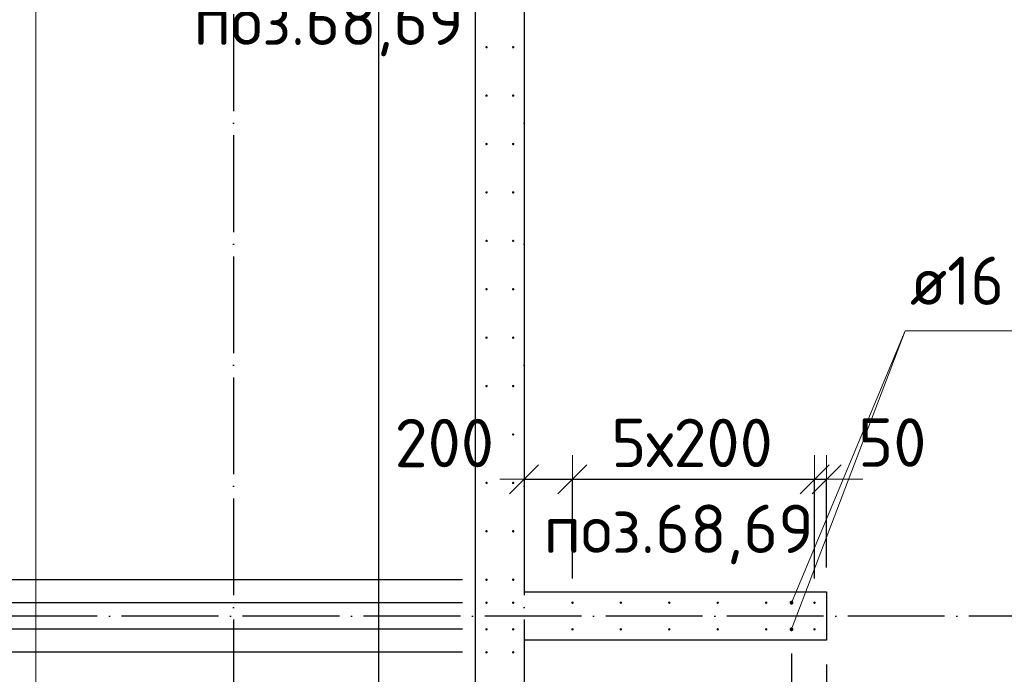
# Model space of a CAD drawing. Header units: millimetres. Extents: x 76517 to 124446, y -73423 to -21861.
# Tile 34 of 117: x 79116 to 83184, y -45141 to -42436. Entities that reach past the tile are written whole.
import ezdxf

# ---------------------------------------------------------------- set-up
doc = ezdxf.new("R2010")
doc.units = ezdxf.units.MM
doc.header["$PDMODE"] = 65
doc.linetypes.add('______11', pattern=[500, 400, -50, 0, -50])
doc.linetypes.add('______5', pattern=[1100, 800, -100, 100, -100])
for name, color, linetype, lineweight in [('Standard', 7, 'Continuous', 25), ('Арм.стержн. Выпуски', 180, 'Continuous', 35), ('Размерная линия_ общее', 7, 'Continuous', 13), ('Размерная линия_ общее_1', 7, 'Continuous', 13), ('Стена_ общее', 7, 'Continuous', 35), ('Фундамент_ общее', 7, 'Continuous', 35)]:
    doc.layers.add(name, color=color, linetype=linetype, lineweight=lineweight)
doc.layers.add('Осевая линия_ общее', color=7, linetype='______5', lineweight=13, true_color=0xa0a0a0)
doc.styles.add('ISOCPEUR', font='ISOCPEUR')
doc.dimstyles.new('DIMSTYLE_10', dxfattribs={"dimtxt": 200, "dimasz": 200, "dimexe": 0, "dimexo": 0, "dimgap": 100, "dimtad": 2, "dimdec": 0, "dimrnd": 5, "dimzin": 12, "dimdsep": 46, "dimtxsty": 'ISOCPEUR', "dimblk1": 'ALL_ML_STRICH', "dimblk2": 'ALL_ML_STRICH', "dimsah": 1, "dimcen": 0, "dimclrd": 7, "dimclre": 256, "dimclrt": 7, "dimadec": 0, "dimazin": 0, "dimtfac": 1, "dimtdec": 0, "dimtix": 1, "dimtmove": 2, "dimatfit": 3, "dimfxl": 0, "dimtvp": 1.2, "dimtzin": 0, "dimlwd": 0, "dimlwe": -3, "dimarcsym": 0})
doc.dimstyles.new('DIMSTYLE_19', dxfattribs={"dimtxt": 220, "dimasz": 250, "dimexe": 0, "dimexo": 0, "dimgap": 110, "dimtad": 2, "dimdec": 0, "dimrnd": 1, "dimzin": 12, "dimdsep": 46, "dimtxsty": 'ISOCPEUR', "dimblk1": 'ALL_ML_STRICH', "dimblk2": 'ALL_ML_STRICH', "dimsah": 1, "dimcen": 0, "dimclrd": 7, "dimclre": 256, "dimclrt": 7, "dimadec": 0, "dimazin": 0, "dimtfac": 1, "dimtdec": 0, "dimtix": 1, "dimtmove": 2, "dimatfit": 3, "dimfxl": 0, "dimtvp": 1.2, "dimtzin": 0, "dimlwd": 0, "dimlwe": -3, "dimarcsym": 0})
doc.dimstyles.new('DIMSTYLE_23', dxfattribs={"dimtxt": 220, "dimasz": 250, "dimexe": 0, "dimexo": 0, "dimgap": 110, "dimtad": 2, "dimdec": 0, "dimrnd": 1, "dimzin": 12, "dimdsep": 46, "dimtxsty": 'ISOCPEUR', "dimblk1": 'ALL_ML_STRICH', "dimblk2": 'ALL_ML_STRICH', "dimsah": 1, "dimcen": 0, "dimclrd": 7, "dimclre": 256, "dimclrt": 7, "dimadec": 0, "dimazin": 0, "dimtfac": 1, "dimtdec": 0, "dimtix": 1, "dimtmove": 2, "dimatfit": 3, "dimfxl": 0, "dimtzin": 0, "dimlwd": 0, "dimlwe": -3, "dimarcsym": 0})
doc.dimstyles.new('DIMSTYLE_24', dxfattribs={"dimtxt": 220, "dimasz": 250, "dimexe": 0, "dimexo": 0, "dimgap": 110, "dimtad": 0, "dimdec": 0, "dimrnd": 1, "dimzin": 12, "dimdsep": 46, "dimtxsty": 'ISOCPEUR', "dimblk1": 'ALL_ML_STRICH', "dimblk2": 'ALL_ML_STRICH', "dimsah": 1, "dimcen": 0, "dimclrd": 7, "dimclre": 256, "dimclrt": 7, "dimadec": 0, "dimazin": 0, "dimtfac": 1, "dimtdec": 0, "dimtix": 1, "dimtmove": 2, "dimatfit": 3, "dimfxl": 0, "dimtvp": 1.2, "dimtzin": 0, "dimlwd": 0, "dimlwe": -3, "dimarcsym": 0})
doc.dimstyles.new('DIMSTYLE_6', dxfattribs={"dimtxt": 200, "dimasz": 200, "dimexe": 0, "dimexo": 0, "dimgap": 100, "dimtad": 2, "dimdec": 0, "dimrnd": 1, "dimzin": 12, "dimdsep": 46, "dimtxsty": 'ISOCPEUR', "dimblk1": 'ALL_ML_STRICH', "dimblk2": 'ALL_ML_STRICH', "dimsah": 1, "dimcen": 0, "dimclrd": 7, "dimclre": 256, "dimclrt": 7, "dimadec": 0, "dimazin": 0, "dimtfac": 1, "dimtdec": 0, "dimtix": 1, "dimtmove": 2, "dimatfit": 3, "dimfxl": 0, "dimtvp": 1.2, "dimtzin": 0, "dimlwd": 0, "dimlwe": -3, "dimarcsym": 0})
doc.dimstyles.new('DIMSTYLE_7', dxfattribs={"dimtxt": 200, "dimasz": 200, "dimexe": 0, "dimexo": 0, "dimgap": 100, "dimtad": 2, "dimdec": 0, "dimrnd": 1, "dimzin": 12, "dimdsep": 46, "dimtxsty": 'ISOCPEUR', "dimblk1": 'ALL_ML_STRICH', "dimblk2": 'ALL_ML_STRICH', "dimsah": 1, "dimcen": 0, "dimclrd": 7, "dimclre": 256, "dimclrt": 7, "dimadec": 0, "dimazin": 0, "dimtfac": 1, "dimtdec": 0, "dimtix": 1, "dimtmove": 2, "dimatfit": 3, "dimfxl": 0, "dimtzin": 0, "dimlwd": 0, "dimlwe": -3, "dimarcsym": 0})

# ---------------------------------------------------------------- blocks, each defined once
blk = doc.blocks.new('ALL_ML_STRICH')
at = {"color": 0, "linetype": 'ByBlock', "lineweight": -2}
for p, q in [((0, -0.5), (0, 0.5)), ((-0.3, -0.3), (0.3, 0.3)), ((-1, 0), (0.5, 0))]:
    blk.add_line(p, q, dxfattribs=at)
blk = doc.blocks.new('*D29')
at = {"layer": 'DEFPOINTS', "color": 7, "linetype": 'Continuous', "lineweight": 13, "transparency": 33554687}
for p in [(81200, -44334.8), (81200, -44667.8), (81400, -44845)]:
    blk.add_point(p, dxfattribs=at)
at = {"layer": 'Размерная линия_ общее_1', "color": 253, "linetype": 'Continuous', "lineweight": -2, "true_color": 0xa0a0a0, "transparency": 33554687}
for p, q in [((81200, -44334.8), (81200, -44334.8)), ((81400, -44745), (81400, -44334.8))]:
    blk.add_line(p, q, dxfattribs=at)
at = {"layer": 'Размерная линия_ общее_1', "color": 7, "linetype": 'Continuous', "lineweight": -2, "transparency": 33554687}
blk.add_line((81200, -44334.8), (81400, -44334.8), dxfattribs=at)
at = {"layer": 'Размерная линия_ общее_1', "color": 7, "linetype": 'Continuous', "lineweight": 13, "transparency": 33554687, "xscale": 200, "yscale": 200, "zscale": 200, "rotation": 180}
blk.add_blockref('ALL_ML_STRICH', (81200, -44334.8), dxfattribs=at)
at = {"layer": 'Размерная линия_ общее_1', "color": 7, "linetype": 'Continuous', "lineweight": 13, "transparency": 33554687, "xscale": 200, "yscale": 200, "zscale": 200}
blk.add_blockref('ALL_ML_STRICH', (81400, -44334.8), dxfattribs=at)
at = {"layer": 'Размерная линия_ общее_1', "color": 7, "linetype": 'Continuous', "lineweight": 13, "transparency": 33554687, "insert": (80870.5, -44185.3), "char_height": 200, "width": 600, "attachment_point": 5, "style": 'ISOCPEUR'}
blk.add_mtext('\\A1;{200}', dxfattribs=at)
blk = doc.blocks.new('*D30')
at = {"layer": 'DEFPOINTS', "color": 7, "linetype": 'Continuous', "lineweight": 13, "transparency": 33554687}
for p in [(81400, -44334.8), (81400, -44845), (82400, -44845)]:
    blk.add_point(p, dxfattribs=at)
at = {"layer": 'Размерная линия_ общее_1', "color": 253, "linetype": 'Continuous', "lineweight": -2, "true_color": 0xa0a0a0, "transparency": 33554687}
for p, q in [((81400, -44745), (81400, -44334.8)), ((82400, -44745), (82400, -44334.8))]:
    blk.add_line(p, q, dxfattribs=at)
at = {"layer": 'Размерная линия_ общее_1', "color": 7, "linetype": 'Continuous', "lineweight": -2, "transparency": 33554687}
blk.add_line((81400, -44334.8), (82400, -44334.8), dxfattribs=at)
at = {"layer": 'Размерная линия_ общее_1', "color": 7, "linetype": 'Continuous', "lineweight": 13, "transparency": 33554687, "xscale": 200, "yscale": 200, "zscale": 200, "rotation": 180}
blk.add_blockref('ALL_ML_STRICH', (81400, -44334.8), dxfattribs=at)
at = {"layer": 'Размерная линия_ общее_1', "color": 7, "linetype": 'Continuous', "lineweight": 13, "transparency": 33554687, "xscale": 200, "yscale": 200, "zscale": 200}
blk.add_blockref('ALL_ML_STRICH', (82400, -44334.8), dxfattribs=at)
at = {"layer": 'Размерная линия_ общее_1', "color": 7, "linetype": 'Continuous', "lineweight": 13, "transparency": 33554687, "insert": (81560, -44084.8), "char_height": 200, "width": 10, "attachment_point": 1, "line_spacing_factor": 0.60241, "style": 'ISOCPEUR'}
blk.add_mtext('5х200', dxfattribs=at)
blk = doc.blocks.new('*D31')
at = {"layer": 'DEFPOINTS', "color": 7, "linetype": 'Continuous', "lineweight": 13, "transparency": 33554687}
for p in [(82400, -44334.8), (82450, -44800), (82400, -44845)]:
    blk.add_point(p, dxfattribs=at)
at = {"layer": 'Размерная линия_ общее_1', "color": 253, "linetype": 'Continuous', "lineweight": -2, "true_color": 0xa0a0a0, "transparency": 33554687}
for p, q in [((82400, -44745), (82400, -44334.8)), ((82450, -44700), (82450, -44334.8))]:
    blk.add_line(p, q, dxfattribs=at)
at = {"layer": 'Размерная линия_ общее_1', "color": 7, "linetype": 'Continuous', "lineweight": -2, "transparency": 33554687}
blk.add_line((82400, -44334.8), (82450, -44334.8), dxfattribs=at)
at = {"layer": 'Размерная линия_ общее_1', "color": 7, "linetype": 'Continuous', "lineweight": 13, "transparency": 33554687, "xscale": 200, "yscale": 200, "zscale": 200}
blk.add_blockref('ALL_ML_STRICH', (82450, -44334.8), dxfattribs=at)
at = {"layer": 'Размерная линия_ общее_1', "color": 7, "linetype": 'Continuous', "lineweight": 13, "transparency": 33554687, "xscale": 200, "yscale": 200, "zscale": 200, "rotation": 180}
blk.add_blockref('ALL_ML_STRICH', (82400, -44334.8), dxfattribs=at)
at = {"layer": 'Размерная линия_ общее_1', "color": 7, "linetype": 'Continuous', "lineweight": 13, "transparency": 33554687, "insert": (82721.1, -44183.2), "char_height": 200, "width": 400, "attachment_point": 5, "style": 'ISOCPEUR'}
blk.add_mtext('\\A1;{50}', dxfattribs=at)
blk = doc.blocks.new('*D132')
at = {"layer": 'DEFPOINTS', "color": 7, "linetype": 'Continuous', "lineweight": 13, "transparency": 33554687}
for p in [(82305, -44955), (82450, -45000), (82305, -45551.3)]:
    blk.add_point(p, dxfattribs=at)
at = {"layer": 'Размерная линия_ общее_1', "color": 253, "linetype": 'Continuous', "lineweight": -2, "true_color": 0xa0a0a0, "transparency": 33554687}
for p, q in [((82305, -45055), (82305, -45551.3)), ((82450, -45100), (82450, -45551.3))]:
    blk.add_line(p, q, dxfattribs=at)
at = {"layer": 'Размерная линия_ общее_1', "color": 7, "linetype": 'Continuous', "lineweight": -2, "transparency": 33554687}
blk.add_line((82305, -45551.3), (82450, -45551.3), dxfattribs=at)
at = {"layer": 'Размерная линия_ общее_1', "color": 7, "linetype": 'Continuous', "lineweight": 13, "transparency": 33554687, "xscale": 200, "yscale": 200, "zscale": 200, "rotation": 180}
blk.add_blockref('ALL_ML_STRICH', (82305, -45551.3), dxfattribs=at)
at = {"layer": 'Размерная линия_ общее_1', "color": 7, "linetype": 'Continuous', "lineweight": 13, "transparency": 33554687, "xscale": 200, "yscale": 200, "zscale": 200}
blk.add_blockref('ALL_ML_STRICH', (82450, -45551.3), dxfattribs=at)
at = {"layer": 'Размерная линия_ общее_1', "color": 7, "linetype": 'Continuous', "lineweight": 13, "transparency": 33554687, "insert": (82764.2, -45401.7), "char_height": 200, "width": 600, "attachment_point": 5, "style": 'ISOCPEUR'}
blk.add_mtext('\\A1;{145}', dxfattribs=at)
blk = doc.blocks.new('*D260')
at = {"layer": 'DEFPOINTS', "color": 7, "linetype": 'Continuous', "lineweight": 13, "transparency": 33554687}
for p in [(81045, -45050), (78426.9, -48050), (81050, -48050)]:
    blk.add_point(p, dxfattribs=at)
at = {"layer": 'Размерная линия_ общее', "color": 253, "linetype": 'Continuous', "lineweight": -2, "true_color": 0xa0a0a0, "transparency": 33554687}
for p, q in [((80945, -45050), (78426.9, -45050)), ((80950, -48050), (78426.9, -48050))]:
    blk.add_line(p, q, dxfattribs=at)
at = {"layer": 'Размерная линия_ общее', "color": 7, "linetype": 'Continuous', "lineweight": -2, "transparency": 33554687}
blk.add_line((78426.9, -48050), (78426.9, -45050), dxfattribs=at)
at = {"layer": 'Размерная линия_ общее', "color": 7, "linetype": 'Continuous', "lineweight": 13, "transparency": 33554687, "xscale": 250, "yscale": 250, "zscale": 250}
for p, rotation in [((78426.9, -45050), 90), ((78426.9, -48050), 270)]:
    blk.add_blockref('ALL_ML_STRICH', p, dxfattribs=dict(at, rotation=rotation))
at = {"layer": 'Размерная линия_ общее', "color": 7, "linetype": 'Continuous', "lineweight": 13, "transparency": 33554687, "insert": (78156.9, -47364), "char_height": 220, "width": 11, "attachment_point": 1, "rotation": 90, "line_spacing_factor": 0.60241, "style": 'ISOCPEUR'}
blk.add_mtext('15х200=3000', dxfattribs=at)
blk = doc.blocks.new('*D261')
at = {"layer": 'DEFPOINTS', "color": 7, "linetype": 'Continuous', "lineweight": 13, "transparency": 33554687}
for p in [(81045, -44955), (78426.9, -45050), (81045, -45050)]:
    blk.add_point(p, dxfattribs=at)
at = {"layer": 'Размерная линия_ общее', "color": 253, "linetype": 'Continuous', "lineweight": -2, "true_color": 0xa0a0a0, "transparency": 33554687}
for p, q in [((80945, -44955), (78426.9, -44955)), ((80945, -45050), (78426.9, -45050))]:
    blk.add_line(p, q, dxfattribs=at)
at = {"layer": 'Размерная линия_ общее', "color": 7, "linetype": 'Continuous', "lineweight": -2, "transparency": 33554687}
blk.add_line((78426.9, -45050), (78426.9, -44955), dxfattribs=at)
at = {"layer": 'Размерная линия_ общее', "color": 7, "linetype": 'Continuous', "lineweight": 13, "transparency": 33554687, "xscale": 250, "yscale": 250, "zscale": 250}
for p, rotation in [((78426.9, -45050), 270), ((78426.9, -44955), 90)]:
    blk.add_blockref('ALL_ML_STRICH', p, dxfattribs=dict(at, rotation=rotation))
at = {"layer": 'Размерная линия_ общее', "color": 7, "linetype": 'Continuous', "lineweight": 13, "transparency": 33554687, "insert": (78615, -45256.1), "char_height": 220, "width": 440, "attachment_point": 5, "rotation": 90, "style": 'ISOCPEUR'}
blk.add_mtext('\\A1;{95}', dxfattribs=at)
blk = doc.blocks.new('*D262')
at = {"layer": 'DEFPOINTS', "color": 7, "linetype": 'Continuous', "lineweight": 13, "transparency": 33554687}
for p in [(81045, -44845), (78426.9, -44955), (81045, -44955)]:
    blk.add_point(p, dxfattribs=at)
at = {"layer": 'Размерная линия_ общее', "color": 253, "linetype": 'Continuous', "lineweight": -2, "true_color": 0xa0a0a0, "transparency": 33554687}
for p, q in [((80945, -44845), (78426.9, -44845)), ((80945, -44955), (78426.9, -44955))]:
    blk.add_line(p, q, dxfattribs=at)
at = {"layer": 'Размерная линия_ общее', "color": 7, "linetype": 'Continuous', "lineweight": -2, "transparency": 33554687}
blk.add_line((78426.9, -44955), (78426.9, -44845), dxfattribs=at)
at = {"layer": 'Размерная линия_ общее', "color": 7, "linetype": 'Continuous', "lineweight": 13, "transparency": 33554687, "xscale": 250, "yscale": 250, "zscale": 250}
for p, rotation in [((78426.9, -44955), 270), ((78426.9, -44845), 90)]:
    blk.add_blockref('ALL_ML_STRICH', p, dxfattribs=dict(at, rotation=rotation))
at = {"layer": 'Размерная линия_ общее', "color": 7, "linetype": 'Continuous', "lineweight": 13, "transparency": 33554687, "insert": (77920.8, -44541.5), "char_height": 220, "width": 660, "attachment_point": 5, "rotation": 90, "style": 'ISOCPEUR'}
blk.add_mtext('\\A1;{110}', dxfattribs=at)
blk = doc.blocks.new('*D263')
at = {"layer": 'DEFPOINTS', "color": 7, "linetype": 'Continuous', "lineweight": 13, "transparency": 33554687}
for p in [(81045, -44750), (78426.9, -44845), (81045, -44845)]:
    blk.add_point(p, dxfattribs=at)
at = {"layer": 'Размерная линия_ общее', "color": 253, "linetype": 'Continuous', "lineweight": -2, "true_color": 0xa0a0a0, "transparency": 33554687}
for p, q in [((80945, -44750), (78426.9, -44750)), ((80945, -44845), (78426.9, -44845))]:
    blk.add_line(p, q, dxfattribs=at)
at = {"layer": 'Размерная линия_ общее', "color": 7, "linetype": 'Continuous', "lineweight": -2, "transparency": 33554687}
blk.add_line((78426.9, -44845), (78426.9, -44750), dxfattribs=at)
at = {"layer": 'Размерная линия_ общее', "color": 7, "linetype": 'Continuous', "lineweight": 13, "transparency": 33554687, "xscale": 250, "yscale": 250, "zscale": 250}
for p, rotation in [((78426.9, -44845), 270), ((78426.9, -44750), 90)]:
    blk.add_blockref('ALL_ML_STRICH', p, dxfattribs=dict(at, rotation=rotation))
at = {"layer": 'Размерная линия_ общее', "color": 7, "linetype": 'Continuous', "lineweight": 13, "transparency": 33554687, "insert": (78612.5, -44501.4), "char_height": 220, "width": 440, "attachment_point": 5, "rotation": 90, "style": 'ISOCPEUR'}
blk.add_mtext('\\A1;{95}', dxfattribs=at)
blk = doc.blocks.new('*D264')
at = {"layer": 'DEFPOINTS', "color": 7, "linetype": 'Continuous', "lineweight": 13, "transparency": 33554687}
for p in [(81045, -41750), (78426.9, -44750), (81045, -44750)]:
    blk.add_point(p, dxfattribs=at)
at = {"layer": 'Размерная линия_ общее', "color": 253, "linetype": 'Continuous', "lineweight": -2, "true_color": 0xa0a0a0, "transparency": 33554687}
for p, q in [((80945, -41750), (78426.9, -41750)), ((80945, -44750), (78426.9, -44750))]:
    blk.add_line(p, q, dxfattribs=at)
at = {"layer": 'Размерная линия_ общее', "color": 7, "linetype": 'Continuous', "lineweight": -2, "transparency": 33554687}
blk.add_line((78426.9, -44750), (78426.9, -41750), dxfattribs=at)
at = {"layer": 'Размерная линия_ общее', "color": 7, "linetype": 'Continuous', "lineweight": 13, "transparency": 33554687, "xscale": 250, "yscale": 250, "zscale": 250}
for p, rotation in [((78426.9, -41750), 90), ((78426.9, -44750), 270)]:
    blk.add_blockref('ALL_ML_STRICH', p, dxfattribs=dict(at, rotation=rotation))
at = {"layer": 'Размерная линия_ общее', "color": 7, "linetype": 'Continuous', "lineweight": 13, "transparency": 33554687, "insert": (78156.9, -44064), "char_height": 220, "width": 11, "attachment_point": 1, "rotation": 90, "line_spacing_factor": 0.60241, "style": 'ISOCPEUR'}
blk.add_mtext('15х200=3000', dxfattribs=at)

msp = doc.modelspace()

# ---------------------------------------------------------------- hatches: boundary and pattern name
at = {"layer": 'Арм.стержн. Выпуски', "linetype": 'Continuous', "lineweight": 35, "transparency": 33554687}
for color, points in [(4, [(81050, -42550), (81049.6, -42548.1), (81048.5, -42546.5), (81046.9, -42545.4), (81045, -42545), (81043.1, -42545.4), (81041.5, -42546.5), (81040.4, -42548.1), (81040, -42550), (81040.4, -42551.9), (81041.5, -42553.5), (81043.1, -42554.6), (81045, -42555), (81046.9, -42554.6), (81048.5, -42553.5), (81049.6, -42551.9)]), (4, [(81160, -42550), (81159.6, -42548.1), (81158.5, -42546.5), (81156.9, -42545.4), (81155, -42545), (81153.1, -42545.4), (81151.5, -42546.5), (81150.4, -42548.1), (81150, -42550), (81150.4, -42551.9), (81151.5, -42553.5), (81153.1, -42554.6), (81155, -42555), (81156.9, -42554.6), (81158.5, -42553.5), (81159.6, -42551.9)]), (4, [(81050, -42750), (81049.6, -42748.1), (81048.5, -42746.5), (81046.9, -42745.4), (81045, -42745), (81043.1, -42745.4), (81041.5, -42746.5), (81040.4, -42748.1), (81040, -42750), (81040.4, -42751.9), (81041.5, -42753.5), (81043.1, -42754.6), (81045, -42755), (81046.9, -42754.6), (81048.5, -42753.5), (81049.6, -42751.9)]), (4, [(81160, -42750), (81159.6, -42748.1), (81158.5, -42746.5), (81156.9, -42745.4), (81155, -42745), (81153.1, -42745.4), (81151.5, -42746.5), (81150.4, -42748.1), (81150, -42750), (81150.4, -42751.9), (81151.5, -42753.5), (81153.1, -42754.6), (81155, -42755), (81156.9, -42754.6), (81158.5, -42753.5), (81159.6, -42751.9)]), (4, [(81050, -42950), (81049.6, -42948.1), (81048.5, -42946.5), (81046.9, -42945.4), (81045, -42945), (81043.1, -42945.4), (81041.5, -42946.5), (81040.4, -42948.1), (81040, -42950), (81040.4, -42951.9), (81041.5, -42953.5), (81043.1, -42954.6), (81045, -42955), (81046.9, -42954.6), (81048.5, -42953.5), (81049.6, -42951.9)]), (4, [(81160, -42950), (81159.6, -42948.1), (81158.5, -42946.5), (81156.9, -42945.4), (81155, -42945), (81153.1, -42945.4), (81151.5, -42946.5), (81150.4, -42948.1), (81150, -42950), (81150.4, -42951.9), (81151.5, -42953.5), (81153.1, -42954.6), (81155, -42955), (81156.9, -42954.6), (81158.5, -42953.5), (81159.6, -42951.9)]), (4, [(81050, -43150), (81049.6, -43148.1), (81048.5, -43146.5), (81046.9, -43145.4), (81045, -43145), (81043.1, -43145.4), (81041.5, -43146.5), (81040.4, -43148.1), (81040, -43150), (81040.4, -43151.9), (81041.5, -43153.5), (81043.1, -43154.6), (81045, -43155), (81046.9, -43154.6), (81048.5, -43153.5), (81049.6, -43151.9)]), (4, [(81160, -43150), (81159.6, -43148.1), (81158.5, -43146.5), (81156.9, -43145.4), (81155, -43145), (81153.1, -43145.4), (81151.5, -43146.5), (81150.4, -43148.1), (81150, -43150), (81150.4, -43151.9), (81151.5, -43153.5), (81153.1, -43154.6), (81155, -43155), (81156.9, -43154.6), (81158.5, -43153.5), (81159.6, -43151.9)]), (4, [(81050, -43350), (81049.6, -43348.1), (81048.5, -43346.5), (81046.9, -43345.4), (81045, -43345), (81043.1, -43345.4), (81041.5, -43346.5), (81040.4, -43348.1), (81040, -43350), (81040.4, -43351.9), (81041.5, -43353.5), (81043.1, -43354.6), (81045, -43355), (81046.9, -43354.6), (81048.5, -43353.5), (81049.6, -43351.9)]), (4, [(81160, -43350), (81159.6, -43348.1), (81158.5, -43346.5), (81156.9, -43345.4), (81155, -43345), (81153.1, -43345.4), (81151.5, -43346.5), (81150.4, -43348.1), (81150, -43350), (81150.4, -43351.9), (81151.5, -43353.5), (81153.1, -43354.6), (81155, -43355), (81156.9, -43354.6), (81158.5, -43353.5), (81159.6, -43351.9)]), (4, [(81050, -43550), (81049.6, -43548.1), (81048.5, -43546.5), (81046.9, -43545.4), (81045, -43545), (81043.1, -43545.4), (81041.5, -43546.5), (81040.4, -43548.1), (81040, -43550), (81040.4, -43551.9), (81041.5, -43553.5), (81043.1, -43554.6), (81045, -43555), (81046.9, -43554.6), (81048.5, -43553.5), (81049.6, -43551.9)]), (4, [(81160, -43550), (81159.6, -43548.1), (81158.5, -43546.5), (81156.9, -43545.4), (81155, -43545), (81153.1, -43545.4), (81151.5, -43546.5), (81150.4, -43548.1), (81150, -43550), (81150.4, -43551.9), (81151.5, -43553.5), (81153.1, -43554.6), (81155, -43555), (81156.9, -43554.6), (81158.5, -43553.5), (81159.6, -43551.9)]), (4, [(81050, -43750), (81049.6, -43748.1), (81048.5, -43746.5), (81046.9, -43745.4), (81045, -43745), (81043.1, -43745.4), (81041.5, -43746.5), (81040.4, -43748.1), (81040, -43750), (81040.4, -43751.9), (81041.5, -43753.5), (81043.1, -43754.6), (81045, -43755), (81046.9, -43754.6), (81048.5, -43753.5), (81049.6, -43751.9)]), (4, [(81160, -43750), (81159.6, -43748.1), (81158.5, -43746.5), (81156.9, -43745.4), (81155, -43745), (81153.1, -43745.4), (81151.5, -43746.5), (81150.4, -43748.1), (81150, -43750), (81150.4, -43751.9), (81151.5, -43753.5), (81153.1, -43754.6), (81155, -43755), (81156.9, -43754.6), (81158.5, -43753.5), (81159.6, -43751.9)]), (4, [(81050, -43950), (81049.6, -43948.1), (81048.5, -43946.5), (81046.9, -43945.4), (81045, -43945), (81043.1, -43945.4), (81041.5, -43946.5), (81040.4, -43948.1), (81040, -43950), (81040.4, -43951.9), (81041.5, -43953.5), (81043.1, -43954.6), (81045, -43955), (81046.9, -43954.6), (81048.5, -43953.5), (81049.6, -43951.9)]), (4, [(81160, -43950), (81159.6, -43948.1), (81158.5, -43946.5), (81156.9, -43945.4), (81155, -43945), (81153.1, -43945.4), (81151.5, -43946.5), (81150.4, -43948.1), (81150, -43950), (81150.4, -43951.9), (81151.5, -43953.5), (81153.1, -43954.6), (81155, -43955), (81156.9, -43954.6), (81158.5, -43953.5), (81159.6, -43951.9)]), (4, [(81050, -44150), (81049.6, -44148.1), (81048.5, -44146.5), (81046.9, -44145.4), (81045, -44145), (81043.1, -44145.4), (81041.5, -44146.5), (81040.4, -44148.1), (81040, -44150), (81040.4, -44151.9), (81041.5, -44153.5), (81043.1, -44154.6), (81045, -44155), (81046.9, -44154.6), (81048.5, -44153.5), (81049.6, -44151.9)]), (4, [(81160, -44150), (81159.6, -44148.1), (81158.5, -44146.5), (81156.9, -44145.4), (81155, -44145), (81153.1, -44145.4), (81151.5, -44146.5), (81150.4, -44148.1), (81150, -44150), (81150.4, -44151.9), (81151.5, -44153.5), (81153.1, -44154.6), (81155, -44155), (81156.9, -44154.6), (81158.5, -44153.5), (81159.6, -44151.9)]), (4, [(81050, -44350), (81049.6, -44348.1), (81048.5, -44346.5), (81046.9, -44345.4), (81045, -44345), (81043.1, -44345.4), (81041.5, -44346.5), (81040.4, -44348.1), (81040, -44350), (81040.4, -44351.9), (81041.5, -44353.5), (81043.1, -44354.6), (81045, -44355), (81046.9, -44354.6), (81048.5, -44353.5), (81049.6, -44351.9)]), (4, [(81160, -44350), (81159.6, -44348.1), (81158.5, -44346.5), (81156.9, -44345.4), (81155, -44345), (81153.1, -44345.4), (81151.5, -44346.5), (81150.4, -44348.1), (81150, -44350), (81150.4, -44351.9), (81151.5, -44353.5), (81153.1, -44354.6), (81155, -44355), (81156.9, -44354.6), (81158.5, -44353.5), (81159.6, -44351.9)]), (4, [(81050, -44550), (81049.6, -44548.1), (81048.5, -44546.5), (81046.9, -44545.4), (81045, -44545), (81043.1, -44545.4), (81041.5, -44546.5), (81040.4, -44548.1), (81040, -44550), (81040.4, -44551.9), (81041.5, -44553.5), (81043.1, -44554.6), (81045, -44555), (81046.9, -44554.6), (81048.5, -44553.5), (81049.6, -44551.9)]), (4, [(81160, -44550), (81159.6, -44548.1), (81158.5, -44546.5), (81156.9, -44545.4), (81155, -44545), (81153.1, -44545.4), (81151.5, -44546.5), (81150.4, -44548.1), (81150, -44550), (81150.4, -44551.9), (81151.5, -44553.5), (81153.1, -44554.6), (81155, -44555), (81156.9, -44554.6), (81158.5, -44553.5), (81159.6, -44551.9)]), (4, [(81050, -44750), (81049.6, -44748.1), (81048.5, -44746.5), (81046.9, -44745.4), (81045, -44745), (81043.1, -44745.4), (81041.5, -44746.5), (81040.4, -44748.1), (81040, -44750), (81040.4, -44751.9), (81041.5, -44753.5), (81043.1, -44754.6), (81045, -44755), (81046.9, -44754.6), (81048.5, -44753.5), (81049.6, -44751.9)]), (4, [(81160, -44750), (81159.6, -44748.1), (81158.5, -44746.5), (81156.9, -44745.4), (81155, -44745), (81153.1, -44745.4), (81151.5, -44746.5), (81150.4, -44748.1), (81150, -44750), (81150.4, -44751.9), (81151.5, -44753.5), (81153.1, -44754.6), (81155, -44755), (81156.9, -44754.6), (81158.5, -44753.5), (81159.6, -44751.9)]), (4, [(81050, -44845), (81049.6, -44843.1), (81048.5, -44841.5), (81046.9, -44840.4), (81045, -44840), (81043.1, -44840.4), (81041.5, -44841.5), (81040.4, -44843.1), (81040, -44845), (81040.4, -44846.9), (81041.5, -44848.5), (81043.1, -44849.6), (81045, -44850), (81046.9, -44849.6), (81048.5, -44848.5), (81049.6, -44846.9)]), (4, [(81160, -44845), (81159.6, -44843.1), (81158.5, -44841.5), (81156.9, -44840.4), (81155, -44840), (81153.1, -44840.4), (81151.5, -44841.5), (81150.4, -44843.1), (81150, -44845), (81150.4, -44846.9), (81151.5, -44848.5), (81153.1, -44849.6), (81155, -44850), (81156.9, -44849.6), (81158.5, -44848.5), (81159.6, -44846.9)]), (4, [(81405, -44845), (81404.6, -44843.1), (81403.5, -44841.5), (81401.9, -44840.4), (81400, -44840), (81398.1, -44840.4), (81396.5, -44841.5), (81395.4, -44843.1), (81395, -44845), (81395.4, -44846.9), (81396.5, -44848.5), (81398.1, -44849.6), (81400, -44850), (81401.9, -44849.6), (81403.5, -44848.5), (81404.6, -44846.9)]), (4, [(81605, -44845), (81604.6, -44843.1), (81603.5, -44841.5), (81601.9, -44840.4), (81600, -44840), (81598.1, -44840.4), (81596.5, -44841.5), (81595.4, -44843.1), (81595, -44845), (81595.4, -44846.9), (81596.5, -44848.5), (81598.1, -44849.6), (81600, -44850), (81601.9, -44849.6), (81603.5, -44848.5), (81604.6, -44846.9)]), (4, [(81805, -44845), (81804.6, -44843.1), (81803.5, -44841.5), (81801.9, -44840.4), (81800, -44840), (81798.1, -44840.4), (81796.5, -44841.5), (81795.4, -44843.1), (81795, -44845), (81795.4, -44846.9), (81796.5, -44848.5), (81798.1, -44849.6), (81800, -44850), (81801.9, -44849.6), (81803.5, -44848.5), (81804.6, -44846.9)]), (4, [(82005, -44845), (82004.6, -44843.1), (82003.5, -44841.5), (82001.9, -44840.4), (82000, -44840), (81998.1, -44840.4), (81996.5, -44841.5), (81995.4, -44843.1), (81995, -44845), (81995.4, -44846.9), (81996.5, -44848.5), (81998.1, -44849.6), (82000, -44850), (82001.9, -44849.6), (82003.5, -44848.5), (82004.6, -44846.9)]), (4, [(82205, -44845), (82204.6, -44843.1), (82203.5, -44841.5), (82201.9, -44840.4), (82200, -44840), (82198.1, -44840.4), (82196.5, -44841.5), (82195.4, -44843.1), (82195, -44845), (82195.4, -44846.9), (82196.5, -44848.5), (82198.1, -44849.6), (82200, -44850), (82201.9, -44849.6), (82203.5, -44848.5), (82204.6, -44846.9)]), (7, [(82313, -44845), (82312.4, -44841.9), (82310.7, -44839.3), (82308.1, -44837.6), (82305, -44837), (82301.9, -44837.6), (82299.3, -44839.3), (82297.6, -44841.9), (82297, -44845), (82297.6, -44848.1), (82299.3, -44850.7), (82301.9, -44852.4), (82305, -44853), (82308.1, -44852.4), (82310.7, -44850.7), (82312.4, -44848.1)]), (4, [(82405, -44845), (82404.6, -44843.1), (82403.5, -44841.5), (82401.9, -44840.4), (82400, -44840), (82398.1, -44840.4), (82396.5, -44841.5), (82395.4, -44843.1), (82395, -44845), (82395.4, -44846.9), (82396.5, -44848.5), (82398.1, -44849.6), (82400, -44850), (82401.9, -44849.6), (82403.5, -44848.5), (82404.6, -44846.9)]), (7, [(82313, -44955), (82312.4, -44951.9), (82310.7, -44949.3), (82308.1, -44947.6), (82305, -44947), (82301.9, -44947.6), (82299.3, -44949.3), (82297.6, -44951.9), (82297, -44955), (82297.6, -44958.1), (82299.3, -44960.7), (82301.9, -44962.4), (82305, -44963), (82308.1, -44962.4), (82310.7, -44960.7), (82312.4, -44958.1)]), (4, [(81050, -44955), (81049.6, -44953.1), (81048.5, -44951.5), (81046.9, -44950.4), (81045, -44950), (81043.1, -44950.4), (81041.5, -44951.5), (81040.4, -44953.1), (81040, -44955), (81040.4, -44956.9), (81041.5, -44958.5), (81043.1, -44959.6), (81045, -44960), (81046.9, -44959.6), (81048.5, -44958.5), (81049.6, -44956.9)]), (4, [(81160, -44955), (81159.6, -44953.1), (81158.5, -44951.5), (81156.9, -44950.4), (81155, -44950), (81153.1, -44950.4), (81151.5, -44951.5), (81150.4, -44953.1), (81150, -44955), (81150.4, -44956.9), (81151.5, -44958.5), (81153.1, -44959.6), (81155, -44960), (81156.9, -44959.6), (81158.5, -44958.5), (81159.6, -44956.9)]), (4, [(81405, -44955), (81404.6, -44953.1), (81403.5, -44951.5), (81401.9, -44950.4), (81400, -44950), (81398.1, -44950.4), (81396.5, -44951.5), (81395.4, -44953.1), (81395, -44955), (81395.4, -44956.9), (81396.5, -44958.5), (81398.1, -44959.6), (81400, -44960), (81401.9, -44959.6), (81403.5, -44958.5), (81404.6, -44956.9)]), (4, [(81605, -44955), (81604.6, -44953.1), (81603.5, -44951.5), (81601.9, -44950.4), (81600, -44950), (81598.1, -44950.4), (81596.5, -44951.5), (81595.4, -44953.1), (81595, -44955), (81595.4, -44956.9), (81596.5, -44958.5), (81598.1, -44959.6), (81600, -44960), (81601.9, -44959.6), (81603.5, -44958.5), (81604.6, -44956.9)]), (4, [(81805, -44955), (81804.6, -44953.1), (81803.5, -44951.5), (81801.9, -44950.4), (81800, -44950), (81798.1, -44950.4), (81796.5, -44951.5), (81795.4, -44953.1), (81795, -44955), (81795.4, -44956.9), (81796.5, -44958.5), (81798.1, -44959.6), (81800, -44960), (81801.9, -44959.6), (81803.5, -44958.5), (81804.6, -44956.9)]), (4, [(82005, -44955), (82004.6, -44953.1), (82003.5, -44951.5), (82001.9, -44950.4), (82000, -44950), (81998.1, -44950.4), (81996.5, -44951.5), (81995.4, -44953.1), (81995, -44955), (81995.4, -44956.9), (81996.5, -44958.5), (81998.1, -44959.6), (82000, -44960), (82001.9, -44959.6), (82003.5, -44958.5), (82004.6, -44956.9)]), (4, [(82205, -44955), (82204.6, -44953.1), (82203.5, -44951.5), (82201.9, -44950.4), (82200, -44950), (82198.1, -44950.4), (82196.5, -44951.5), (82195.4, -44953.1), (82195, -44955), (82195.4, -44956.9), (82196.5, -44958.5), (82198.1, -44959.6), (82200, -44960), (82201.9, -44959.6), (82203.5, -44958.5), (82204.6, -44956.9)]), (4, [(82405, -44955), (82404.6, -44953.1), (82403.5, -44951.5), (82401.9, -44950.4), (82400, -44950), (82398.1, -44950.4), (82396.5, -44951.5), (82395.4, -44953.1), (82395, -44955), (82395.4, -44956.9), (82396.5, -44958.5), (82398.1, -44959.6), (82400, -44960), (82401.9, -44959.6), (82403.5, -44958.5), (82404.6, -44956.9)]), (4, [(81050, -45050), (81049.6, -45048.1), (81048.5, -45046.5), (81046.9, -45045.4), (81045, -45045), (81043.1, -45045.4), (81041.5, -45046.5), (81040.4, -45048.1), (81040, -45050), (81040.4, -45051.9), (81041.5, -45053.5), (81043.1, -45054.6), (81045, -45055), (81046.9, -45054.6), (81048.5, -45053.5), (81049.6, -45051.9)]), (4, [(81160, -45050), (81159.6, -45048.1), (81158.5, -45046.5), (81156.9, -45045.4), (81155, -45045), (81153.1, -45045.4), (81151.5, -45046.5), (81150.4, -45048.1), (81150, -45050), (81150.4, -45051.9), (81151.5, -45053.5), (81153.1, -45054.6), (81155, -45055), (81156.9, -45054.6), (81158.5, -45053.5), (81159.6, -45051.9)])]:
    msp.add_hatch(color=color, dxfattribs=at).paths.add_polyline_path(points)

# ---------------------------------------------------------------- linework, layer by layer
at = {"layer": 'Standard', "color": 7, "linetype": 'Continuous', "lineweight": 13, "transparency": 33554687}
msp.add_lwpolyline([(79182.6, -70750), (105457, -70750), (105457, -23310), (79182.6, -23310), (79182.6, -70750)], dxfattribs=at)
at = {"layer": 'Арм.стержн. Выпуски', "color": 7, "linetype": 'Continuous', "lineweight": 13, "transparency": 33554687}
for q in [(82305, -44845), (82305, -44955), (84674.5, -43721.4)]:
    msp.add_line((82774.5, -43721.4), q, dxfattribs=at)
at = {"layer": 'Осевая линия_ общее', "color": 253, "linetype": '______11', "lineweight": -3, "true_color": 0xa0a0a0, "transparency": 33554687}
for p, q in [((80000, -23410), (80000, -72827.9)), ((81200, -23410), (81200, -72827.9)), ((94940, -44900), (77142.2, -44900))]:
    msp.add_line(p, q, dxfattribs=at)
at = {"layer": 'Стена_ общее', "color": 7, "linetype": 'Continuous', "lineweight": 25, "transparency": 33554687}
for p, q in [((81200, -41500), (81200, -44800)), ((81200, -41500), (81200, -44800)), ((81000, -48100), (81000, -41700)), ((81000, -48100), (81000, -41700)), ((81200, -44800), (82450, -44800)), ((81200, -44800), (82450, -44800)), ((82450, -44800), (82450, -45000)), ((82450, -44800), (82450, -45000)), ((81200, -45000), (81200, -48100)), ((82450, -45000), (81200, -45000)), ((81200, -45000), (81200, -48100)), ((82450, -45000), (81200, -45000))]:
    msp.add_line(p, q, dxfattribs=at)
at = {"layer": 'Фундамент_ общее', "color": 7, "lineweight": 25, "transparency": 33554687}
msp.add_line((80600, -47700), (80600, -42100), dxfattribs=at)
at = {"layer": 'Фундамент_ общее', "color": 7, "linetype": 'Continuous', "lineweight": 25, "transparency": 33554687}
msp.add_line((80600, -47700), (80600, -42100), dxfattribs=at)

# ---------------------------------------------------------------- texts
at = {"layer": 'Standard', "color": 7, "linetype": 'Continuous', "lineweight": 13, "transparency": 33554687, "char_height": 200, "width": 1196.491, "attachment_point": 2, "style": 'ISOCPEUR'}
for insert in [(80393.3, -42340.7), (81839, -44439.6)]:
    msp.add_mtext('\\A1;{\\fISOCPEUR|i0|b0;\\H200.000000;\\W1.000000;\\C7;поз.68,69}\\P', dxfattribs=dict(at, insert=insert))
at = {"layer": 'Арм.стержн. Выпуски', "color": 7, "linetype": 'Continuous', "lineweight": 25, "transparency": 33554687, "insert": (82794.5, -43614.7), "char_height": 200, "width": 1955.018, "attachment_point": 7, "style": 'ISOCPEUR'}
msp.add_mtext('\\W0.96;ø16 L=2370mm ', dxfattribs=at)

# ---------------------------------------------------------------- dimensions: what is measured, and where the dimension line sits
at = {"layer": 'Размерная линия_ общее', "color": 7, "linetype": 'Continuous', "lineweight": 13, "transparency": 33554687}
for base, p1, p2, picture, middle in [((78426.9, -41750), (80945, -44750), (80945, -41750), '*D264', (78316.9, -43250)), ((78426.9, -45050), (80950, -48050), (80945, -45050), '*D260', (78316.9, -46550))]:
    dim = msp.add_linear_dim(base=base, p1=p1, p2=p2, angle=90, text='15х200=3000', dimstyle='DIMSTYLE_23', override={"dimpost": '<>', "dimclrd": 7, "dimclre": 253, "dimclrt": 7, "dimlwd": 0, "dimlwe": 65533}, dxfattribs=at)
    dim.commit()
    dim.dimension.update_dxf_attribs({"geometry": picture, "text_midpoint": middle, "dimtype": 160})
for base, p1, p2, dimstyle, picture, middle in [((78426.9, -44845), (80945, -44955), (80945, -44845), 'DIMSTYLE_19', '*D262', (77920.8, -44541.5)), ((78426.9, -44750), (80945, -44845), (80945, -44750), 'DIMSTYLE_24', '*D263', (78612.5, -44501.4)), ((78426.9, -44955), (80945, -45050), (80945, -44955), 'DIMSTYLE_24', '*D261', (78615, -45256.1))]:
    dim = msp.add_linear_dim(base=base, p1=p1, p2=p2, angle=90, dimstyle=dimstyle, override={"dimpost": '<>', "dimclrd": 7, "dimclre": 253, "dimclrt": 7, "dimlwd": 0, "dimlwe": 65533}, dxfattribs=at)
    dim.commit()
    dim.dimension.update_dxf_attribs({"geometry": picture, "text_midpoint": middle, "dimtype": 160})
at = {"layer": 'Размерная линия_ общее_1', "color": 7, "linetype": 'Continuous', "lineweight": 13, "transparency": 33554687}
for base, p1, p2, dimstyle, picture, middle in [((81400, -44334.8), (81200, -44334.8), (81400, -44745), 'DIMSTYLE_6', '*D29', (80870.5, -44185.3)), ((82450, -44334.8), (82400, -44745), (82450, -44700), 'DIMSTYLE_6', '*D31', (82721.1, -44183.2)), ((82450, -45551.3), (82305, -45055), (82450, -45100), 'DIMSTYLE_10', '*D132', (82764.2, -45401.7))]:
    dim = msp.add_linear_dim(base=base, p1=p1, p2=p2, dimstyle=dimstyle, override={"dimpost": '<>', "dimclrd": 7, "dimclre": 253, "dimclrt": 7, "dimlwd": 0, "dimlwe": 65533}, dxfattribs=at)
    dim.commit()
    dim.dimension.update_dxf_attribs({"geometry": picture, "text_midpoint": middle, "dimtype": 160})
dim = msp.add_linear_dim(base=(82400, -44334.8), p1=(81400, -44745), p2=(82400, -44745), text='5х200', dimstyle='DIMSTYLE_7', override={"dimpost": '<>', "dimclrd": 7, "dimclre": 253, "dimclrt": 7, "dimlwd": 0, "dimlwe": 65533}, dxfattribs=at)
dim.commit()
dim.dimension.update_dxf_attribs({"geometry": '*D30', "text_midpoint": (81900, -44234.8), "dimtype": 160})

doc.saveas('drawing.dxf')
